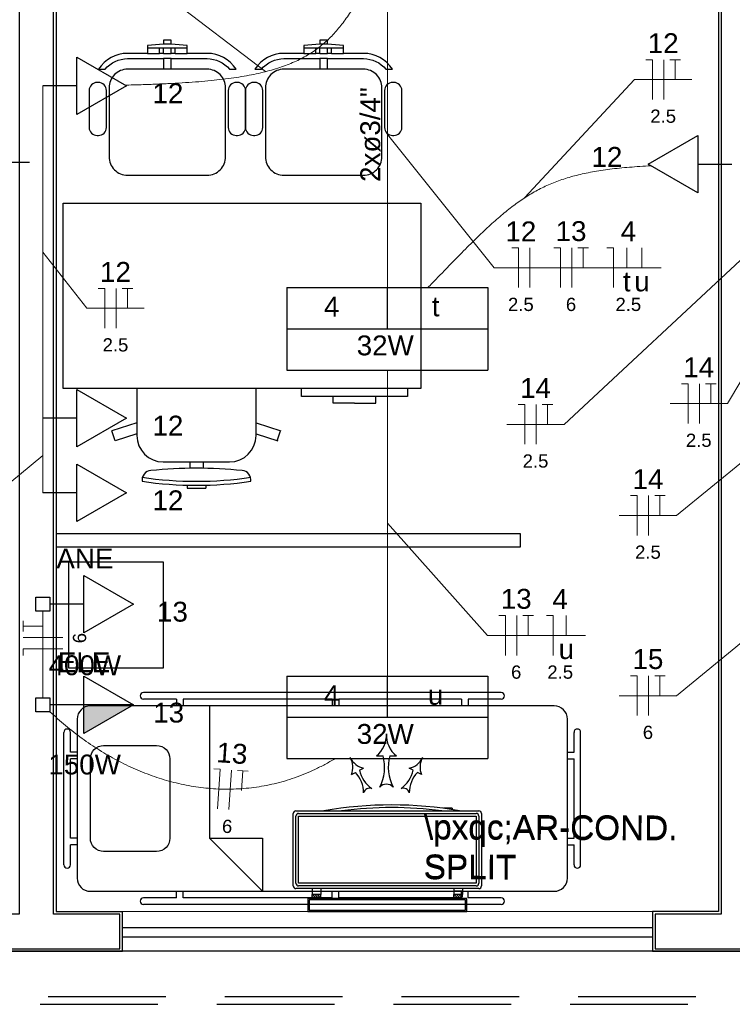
# Model space of a CAD drawing. Header units: feet. Extents: x -18 to 1038, y -110 to 48.
# Tile 169 of 199: x 793.79 to 796.48, y -20.58 to -16.86. Entities that reach past the tile are written whole.
import ezdxf

# ---------------------------------------------------------------- set-up
doc = ezdxf.new("R2010")
doc.units = ezdxf.units.FT
doc.header["$MEASUREMENT"] = 0
doc.linetypes.add('HIDDEN', pattern=[0.9525, 0.635, -0.3175])
for name, color, linetype, lineweight in [('02', 2, 'Continuous', 20), ('EL-Condutos', 4, 'Continuous', 5), ('EL-Fios (Fase 1)', 7, 'Continuous', 5), ('EL-Fios (Fase 3)', 7, 'Continuous', 5), ('EL-Fios (Neutro)', 7, 'Continuous', 5), ('EL-Fios (Retorno)', 7, 'Continuous', 5), ('EL-Fios (Terra)', 7, 'Continuous', 5), ('EL-Textos conduto', 7, 'Continuous', 5), ('EL-Textos fios', 7, 'Continuous', 5), ('Textos', 7, 'Continuous', 5)]:
    doc.layers.add(name, color=color, linetype=linetype, lineweight=lineweight)
for name, color, linetype in [('100_IMPIANTI', 251, 'Continuous'), ('Arq-parede-alta', 5, 'Continuous'), ('JANELA', 3, 'Continuous'), ('MOBILARIO', 8, 'Continuous'), ('P-SIMBOL', 5, 'Continuous'), ('parede', 5, 'Continuous'), ('porta', 3, 'Continuous'), ('PROJEÇÃO', 6, 'HIDDEN')]:
    doc.layers.add(name, color=color, linetype=linetype)
doc.styles.add('Arial', font='arial.ttf')

msp = doc.modelspace()

# ---------------------------------------------------------------- hatches: boundary and pattern name
at = {"layer": 'P-SIMBOL', "linetype": 'Continuous'}
msp.add_hatch(color=256, dxfattribs=at).paths.add_polyline_path([(794.0311, -19.4501), (794.2186, -19.4501), (794.0311, -19.5583)])

# ---------------------------------------------------------------- linework, layer by layer
at = {"layer": '02', "color": 251}
for p, q in [((794.1766, -20.2304), (796.1766, -20.2304)), ((796.1766, -20.3804), (794.1766, -20.3804))]:
    msp.add_line(p, q, dxfattribs=at)
at = {"layer": '100_IMPIANTI'}
for p, q in [((795.1354, -19.6426), (795.1604, -19.6426)), ((795.1854, -19.6426), (795.2104, -19.6426)), ((795.0715, -19.6968), (795.087, -19.6887)), ((795.2744, -19.6968), (795.2589, -19.6887)), ((795.0406, -19.7132), (795.0561, -19.705)), ((795.3053, -19.7132), (795.2898, -19.705)), ((795.3886, -19.8399), (795.3886, -19.8407)), ((795.4211, -19.8399), (795.3886, -19.8399)), ((795.4211, -19.8399), (795.4211, -19.8454)), ((794.8216, -20.1334), (794.8216, -19.8599)), ((794.8316, -19.8499), (795.5216, -19.8499)), ((794.8316, -20.1234), (794.8316, -19.8699)), ((794.8416, -19.8599), (795.5116, -19.8599)), ((794.8416, -20.1234), (794.8416, -19.8699)), ((794.8416, -19.8699), (795.5116, -19.8699)), ((795.5116, -19.8699), (795.5116, -20.1234)), ((795.5216, -19.8699), (795.5216, -20.1234)), ((795.5316, -19.8599), (795.5316, -20.1334)), ((795.5216, -20.1434), (794.8316, -20.1434)), ((795.5116, -20.1234), (794.8416, -20.1234)), ((795.5116, -20.1334), (794.8416, -20.1334)), ((794.8929, -20.1434), (794.8929, -20.1534)), ((794.9254, -20.1434), (794.9254, -20.1534)), ((795.4278, -20.1434), (795.4278, -20.1534)), ((795.4603, -20.1434), (795.4603, -20.1534)), ((795.4766, -20.1804), (794.8766, -20.1804)), ((794.8766, -20.1804), (794.8766, -20.2304)), ((794.8929, -20.1534), (794.9254, -20.1534)), ((794.8929, -20.1534), (794.8929, -20.1654)), ((794.8929, -20.1754), (794.8929, -20.1654)), ((794.9254, -20.1654), (794.8929, -20.1654)), ((794.8929, -20.1738), (794.8945, -20.1754)), ((794.8934, -20.1654), (794.9034, -20.1754)), ((794.9022, -20.1654), (794.9122, -20.1754)), ((794.911, -20.1654), (794.921, -20.1754)), ((794.9199, -20.1654), (794.9254, -20.1709)), ((794.9254, -20.1534), (794.9254, -20.1654)), ((794.9254, -20.1754), (794.9254, -20.1654)), ((795.4603, -20.1534), (795.4278, -20.1534)), ((795.4278, -20.1534), (795.4278, -20.1654)), ((795.4278, -20.1754), (795.4278, -20.1654)), ((795.4603, -20.1654), (795.4278, -20.1654)), ((795.4278, -20.1738), (795.4294, -20.1754)), ((795.4283, -20.1654), (795.4383, -20.1754)), ((795.4371, -20.1654), (795.4471, -20.1754)), ((795.4459, -20.1654), (795.4559, -20.1754)), ((795.4548, -20.1654), (795.4603, -20.1709)), ((795.4603, -20.1534), (795.4603, -20.1654)), ((795.4603, -20.1754), (795.4603, -20.1654)), ((795.4766, -20.2304), (795.4766, -20.1804)), ((795.4716, -20.1854), (794.8816, -20.1854)), ((794.8816, -20.1854), (794.8816, -20.2254)), ((795.4716, -20.2254), (795.4716, -20.1854)), ((794.8766, -20.2304), (795.4766, -20.2304)), ((794.8816, -20.2254), (795.4716, -20.2254))]:
    msp.add_line(p, q, dxfattribs=at)
for centre, radius, start, end in [((795.0701, -19.5631), 0.103, 309.417, 2.3059), ((795.2758, -19.5631), 0.103, 177.6941, 230.583), ((795.1013, -19.618), 0.0721, 205.6234, 258.5123), ((794.9741, -19.6855), 0.0721, 337.3464, 30.2352), ((795.0015, -19.6853), 0.1646, 332.8515, 15.0342), ((795.3444, -19.6853), 0.1646, 164.9658, 207.1485), ((795.2446, -19.618), 0.0721, 281.4877, 334.3766), ((795.3718, -19.6855), 0.0721, 149.7648, 202.6536), ((795.1838, -19.6711), 0.1152, 192.8952, 235.0778), ((795.1621, -19.6711), 0.1152, 304.9222, 347.1048), ((794.9717, -19.7836), 0.1152, 0.7809, 42.9635), ((795.3741, -19.7836), 0.1152, 137.0365, 179.2191), ((795.11, -19.7882), 0.0239, 70.8005, 165.0581), ((795.1729, -19.7836), 0.0341, 42.8712, 137.1288), ((795.2359, -19.7882), 0.0239, 14.9419, 109.1995), ((795.193, -21.3255), 1.4977, 80.1568, 99.8432), ((795.193, -21.3255), 1.4877, 82.7035, 97.2965), ((794.8316, -19.8599), 0.01, 90, 180), ((794.8416, -19.8699), 0.01, 90, 180), ((795.5116, -19.8699), 0.01, 0, 90), ((795.5216, -19.8599), 0.01, 360, 90), ((794.8316, -20.1334), 0.01, 180, 270), ((794.8416, -20.1234), 0.01, 180, 270), ((795.5116, -20.1234), 0.01, 270, 0), ((795.5216, -20.1334), 0.01, 270, 0)]:
    msp.add_arc(centre, radius, start, end, dxfattribs=at)
at = {"layer": 'Arq-parede-alta', "color": 251, "ltscale": 0.03}
for points in [[(793.9266, -15.8303), (793.9266, -20.2304), (794.1766, -20.2304)], [(796.4266, -15.8303), (796.4266, -20.2304)], [(793.5266, -20.2304), (793.5266, -20.3804), (794.1766, -20.3804), (794.1766, -20.2304)]]:
    msp.add_lwpolyline(points, dxfattribs=at)
at = {"layer": 'Defpoints', "color": 251}
msp.add_lwpolyline([(771.3966, 5.4198), (784.9266, 5.4198), (784.9266, -5.9803), (778.9966, -5.9803), (778.9966, -8.9803), (802.9266, -8.9803), (802.9264, -20.3804), (771.3966, -20.3804), (771.3966, -8.9803), (776.6966, -8.9803), (776.6966, -5.9803), (771.3966, -5.9803)], close=True, dxfattribs=at)
at = {"layer": 'EL-Condutos', "linetype": 'Continuous'}
for points in [[(794.186, -17.1104), (794.248, -17.1088), (794.3068, -17.1067), (794.3623, -17.1041), (794.4149, -17.1011), (794.4645, -17.0974), (794.5113, -17.0932), (794.5554, -17.0884), (794.5969, -17.0829), (794.636, -17.0767), (794.6728, -17.0698), (794.7073, -17.062), (794.7397, -17.0535), (794.7702, -17.0442), (794.7988, -17.0339), (794.8257, -17.0227), (794.851, -17.0106), (794.8748, -16.9975), (794.8972, -16.9833), (794.9183, -16.9681), (794.9383, -16.9518), (794.9573, -16.9344), (794.9754, -16.9157), (794.9927, -16.8959), (795.0094, -16.8748), (795.0255, -16.8524), (795.0411, -16.8287), (795.0565, -16.8036), (795.0717, -16.7771), (795.0869, -16.7493), (795.1021, -16.7199)], [(795.1766, -16.72), (795.1766, -16.7719), (795.1766, -16.821), (795.1766, -16.8675), (795.1766, -16.9116), (795.1766, -16.9536), (795.1766, -16.9936), (795.1766, -17.0317), (795.1766, -17.0684), (795.1766, -17.1036), (795.1766, -17.1376), (795.1766, -17.1707), (795.1766, -17.203), (795.1766, -17.2346), (795.1766, -17.2659), (795.1766, -17.297), (795.1766, -17.3281), (795.1766, -17.3593), (795.1766, -17.391), (795.1766, -17.4233), (795.1766, -17.4563), (795.1766, -17.4904), (795.1766, -17.5256), (795.1766, -17.5622), (795.1766, -17.6004), (795.1766, -17.6404), (795.1766, -17.6824), (795.1766, -17.7265), (795.1766, -17.773), (795.1766, -17.8221), (795.1766, -17.8739)], [(793.8766, -17.1132), (793.8766, -17.1739), (793.8766, -17.2307), (793.8766, -17.2839), (793.8766, -17.3337), (793.8766, -17.3804), (793.8766, -17.4244), (793.8766, -17.4658), (793.8766, -17.5051), (793.8766, -17.5423), (793.8766, -17.5779), (793.8766, -17.6121), (793.8766, -17.6452), (793.8766, -17.6775), (793.8766, -17.7092), (793.8766, -17.7406), (793.8766, -17.772), (793.8766, -17.8037), (793.8766, -17.836), (793.8766, -17.869), (793.8766, -17.9033), (793.8766, -17.9389), (793.8766, -17.9761), (793.8766, -18.0153), (793.8766, -18.0568), (793.8766, -18.1008), (793.8766, -18.1475), (793.8766, -18.1973), (793.8766, -18.2505), (793.8766, -18.3073), (793.8766, -18.368)], [(795.3295, -17.8748), (795.3621, -17.8412), (795.3931, -17.8092), (795.4226, -17.7788), (795.4509, -17.7499), (795.4779, -17.7226), (795.5039, -17.6967), (795.5291, -17.6723), (795.5534, -17.6493), (795.5771, -17.6276), (795.6003, -17.6073), (795.6232, -17.5882), (795.6458, -17.5703), (795.6684, -17.5537), (795.691, -17.5382), (795.7138, -17.5238), (795.7369, -17.5105), (795.7605, -17.4982), (795.7847, -17.487), (795.8096, -17.4766), (795.8354, -17.4672), (795.8622, -17.4587), (795.8902, -17.451), (795.9195, -17.4442), (795.9501, -17.438), (795.9823, -17.4326), (796.0163, -17.4279), (796.052, -17.4238), (796.0897, -17.4203), (796.1296, -17.4174), (796.1716, -17.415)], [(795.1766, -19.3406), (795.1766, -19.2888), (795.1766, -19.2397), (795.1766, -19.1932), (795.1766, -19.1491), (795.1766, -19.1071), (795.1766, -19.0671), (795.1766, -19.0289), (795.1766, -18.9923), (795.1766, -18.9571), (795.1766, -18.923), (795.1766, -18.89), (795.1766, -18.8577), (795.1766, -18.826), (795.1766, -18.7948), (795.1766, -18.7637), (795.1766, -18.7326), (795.1766, -18.7013), (795.1766, -18.6697), (795.1766, -18.6374), (795.1766, -18.6043), (795.1766, -18.5703), (795.1766, -18.5351), (795.1766, -18.4985), (795.1766, -18.4603), (795.1766, -18.4203), (795.1766, -18.3783), (795.1766, -18.3342), (795.1766, -18.2877), (795.1766, -18.2386), (795.1766, -18.1867)], [(793.8766, -18.368), (793.8766, -18.3816), (793.8766, -18.3944), (793.8766, -18.4063), (793.8766, -18.4175), (793.8766, -18.428), (793.8766, -18.4379), (793.8766, -18.4472), (793.8766, -18.4561), (793.8766, -18.4644), (793.8766, -18.4724), (793.8766, -18.4801), (793.8766, -18.4875), (793.8766, -18.4948), (793.8766, -18.5019), (793.8766, -18.509), (793.8766, -18.516), (793.8766, -18.5232), (793.8766, -18.5304), (793.8766, -18.5378), (793.8766, -18.5455), (793.8766, -18.5535), (793.8766, -18.5619), (793.8766, -18.5707), (793.8766, -18.58), (793.8766, -18.5899), (793.8766, -18.6004), (793.8766, -18.6116), (793.8766, -18.6236), (793.8766, -18.6363), (793.8766, -18.65)], [(793.8766, -19.096), (793.8766, -19.1111), (793.8766, -19.1254), (793.8766, -19.1388), (793.8766, -19.1515), (793.8766, -19.1635), (793.8766, -19.1749), (793.8766, -19.1857), (793.8766, -19.1961), (793.8766, -19.206), (793.8766, -19.2155), (793.8766, -19.2247), (793.8766, -19.2337), (793.8766, -19.2425), (793.8766, -19.2511), (793.8766, -19.2597), (793.8766, -19.2683), (793.8766, -19.277), (793.8766, -19.2858), (793.8766, -19.2947), (793.8766, -19.304), (793.8766, -19.3135), (793.8766, -19.3234), (793.8766, -19.3337), (793.8766, -19.3446), (793.8766, -19.356), (793.8766, -19.368), (793.8766, -19.3807), (793.8766, -19.3941), (793.8766, -19.4084), (793.8766, -19.4235)], [(794.9787, -19.6534), (794.9409, -19.6747), (794.9029, -19.6937), (794.8647, -19.7105), (794.8265, -19.725), (794.7882, -19.7374), (794.7498, -19.7476), (794.7113, -19.7557), (794.673, -19.7617), (794.6346, -19.7658), (794.5964, -19.7679), (794.5582, -19.7682), (794.5203, -19.7666), (794.4825, -19.7631), (794.4449, -19.758), (794.4076, -19.7511), (794.3706, -19.7425), (794.3339, -19.7324), (794.2976, -19.7207), (794.2617, -19.7075), (794.2262, -19.6928), (794.1912, -19.6767), (794.1567, -19.6592), (794.1228, -19.6404), (794.0894, -19.6203), (794.0566, -19.599), (794.0245, -19.5765), (793.993, -19.5529), (793.9622, -19.5282), (793.9322, -19.5024), (793.903, -19.4757)]]:
    msp.add_spline(points, degree=3, dxfattribs=at)
at = {"layer": 'EL-Fios (Fase 1)'}
for p, q in [((796.2198, -17.1644), (796.2198, -17.0144)), ((795.7141, -17.8749), (795.7141, -17.7249)), ((794.153, -18.0277), (794.153, -17.8777)), ((796.354, -18.3879), (796.354, -18.2379)), ((795.7381, -18.4661), (795.7381, -18.3161)), ((796.1623, -18.8102), (796.1623, -18.6602))]:
    msp.add_line(p, q, dxfattribs=at)
at = {"layer": 'EL-Fios (Fase 3)'}
for p, q in [((795.8721, -17.8749), (795.8721, -17.7249)), ((795.6652, -19.263), (795.6652, -19.113)), ((793.9516, -19.1955), (793.8016, -19.1955)), ((796.1623, -19.4905), (796.1623, -19.3405)), ((794.5788, -19.8456), (794.5888, -19.696))]:
    msp.add_line(p, q, dxfattribs=at)
at = {"layer": 'EL-Fios (Neutro)'}
for p, q in [((796.1519, -17.0144), (796.1769, -17.0144)), ((796.1769, -17.1644), (796.1769, -17.0144)), ((795.6462, -17.7249), (795.6712, -17.7249)), ((795.6712, -17.8749), (795.6712, -17.7249)), ((795.8043, -17.7249), (795.8293, -17.7249)), ((795.8293, -17.8749), (795.8293, -17.7249)), ((796.0052, -17.7249), (796.0302, -17.7249)), ((796.0302, -17.8749), (796.0302, -17.7249)), ((794.0852, -17.8777), (794.1102, -17.8777)), ((794.1102, -18.0277), (794.1102, -17.8777)), ((796.2862, -18.2379), (796.3112, -18.2379)), ((796.3112, -18.3879), (796.3112, -18.2379)), ((795.6702, -18.3161), (795.6952, -18.3161)), ((795.6952, -18.4661), (795.6952, -18.3161)), ((796.0945, -18.6602), (796.1195, -18.6602)), ((796.1195, -18.8102), (796.1195, -18.6602)), ((795.5973, -19.113), (795.6223, -19.113)), ((795.6223, -19.263), (795.6223, -19.113)), ((795.7768, -19.113), (795.8018, -19.113)), ((795.8018, -19.263), (795.8018, -19.113)), ((793.9516, -19.2383), (793.8016, -19.2383)), ((793.8016, -19.2633), (793.8016, -19.2383)), ((796.0945, -19.3405), (796.1195, -19.3405)), ((796.1195, -19.4905), (796.1195, -19.3405)), ((794.5211, -19.6914), (794.546, -19.6931)), ((794.536, -19.8428), (794.546, -19.6931))]:
    msp.add_line(p, q, dxfattribs=at)
at = {"layer": 'EL-Fios (Retorno)'}
for p, q in [((796.0802, -17.7999), (796.0802, -17.7249)), ((796.1373, -17.7999), (796.1373, -17.7249)), ((795.8518, -19.188), (795.8518, -19.113))]:
    msp.add_line(p, q, dxfattribs=at)
at = {"layer": 'EL-Fios (Terra)'}
for points in [[(796.2627, -17.0894), (796.2627, -17.0144), (796.2427, -17.0144), (796.2827, -17.0144)], [(795.915, -17.7999), (795.915, -17.7249), (795.895, -17.7249), (795.935, -17.7249)], [(794.1959, -17.9527), (794.1959, -17.8777), (794.1759, -17.8777), (794.2159, -17.8777)], [(796.3969, -18.3129), (796.3969, -18.2379), (796.3769, -18.2379), (796.4169, -18.2379)], [(795.7809, -18.3911), (795.7809, -18.3161), (795.7609, -18.3161), (795.8009, -18.3161)], [(796.2052, -18.7352), (796.2052, -18.6602), (796.1852, -18.6602), (796.2252, -18.6602)], [(793.8766, -19.1526), (793.8016, -19.1526), (793.8016, -19.1726), (793.8016, -19.1326)], [(795.708, -19.188), (795.708, -19.113), (795.688, -19.113), (795.728, -19.113)], [(796.2052, -19.4155), (796.2052, -19.3405), (796.1852, -19.3405), (796.2252, -19.3405)], [(794.6265, -19.7737), (794.6315, -19.6988), (794.6116, -19.6975), (794.6515, -19.7002)]]:
    msp.add_lwpolyline(points, dxfattribs=at)
at = {"layer": 'EL-Textos fios'}
for p, q in [((794.7172, -17.0596), (794.1801, -16.6498)), ((795.6945, -17.5359), (796.1091, -17.0894)), ((796.1091, -17.0894), (796.3255, -17.0894)), ((795.1766, -17.297), (795.5791, -17.7999)), ((793.8766, -17.7406), (794.0423, -17.9527)), ((796.5266, -17.7547), (795.8438, -18.3911)), ((795.5791, -17.7999), (796.2093, -17.7999)), ((796.7742, -17.7833), (796.4597, -18.3129)), ((794.0423, -17.9527), (794.2587, -17.9527)), ((796.2433, -18.3129), (796.4597, -18.3129)), ((795.6274, -18.3911), (795.8438, -18.3911)), ((793.8766, -18.509), (793.6181, -18.7211)), ((796.5266, -18.5231), (796.2681, -18.7352)), ((795.1766, -18.7637), (795.5545, -19.188)), ((796.0516, -18.7352), (796.2681, -18.7352)), ((795.5545, -19.188), (795.9238, -19.188)), ((796.5266, -19.2034), (796.2681, -19.4155)), ((796.0516, -19.4155), (796.2681, -19.4155))]:
    msp.add_line(p, q, dxfattribs=at)
at = {"layer": 'JANELA', "color": 251}
for points in [[(793.9166, -15.8203), (795.5166, -15.8203), (795.5166, -15.6903), (793.6866, -15.6903), (793.6866, -15.8203), (793.7866, -15.8203), (793.7866, -20.2404), (793.5366, -20.2404), (793.5366, -20.3704), (794.1666, -20.3704), (794.1666, -20.2404), (793.9166, -20.2404)], [(796.5666, -15.8203), (798.1666, -15.8203), (798.1666, -15.6903), (796.3366, -15.6903), (796.3366, -15.8203), (796.4366, -15.8203), (796.4366, -20.2404), (796.1866, -20.2404), (796.1866, -20.3704), (796.8166, -20.3704), (796.8166, -20.2404), (796.5666, -20.2404)]]:
    msp.add_lwpolyline(points, close=True, dxfattribs=at)
at = {"layer": 'MOBILARIO', "color": 251}
for p, q in [((794.3162, -16.9904), (794.3162, -16.9704)), ((794.3612, -16.9554), (794.3312, -16.9554)), ((794.3312, -16.9904), (794.3312, -16.9704)), ((794.3612, -16.9904), (794.3612, -16.9704)), ((794.3762, -16.9704), (794.3612, -16.9704)), ((794.3762, -16.9904), (794.3762, -16.9704)), ((794.9062, -16.9904), (794.9062, -16.9704)), ((794.9512, -16.9554), (794.9212, -16.9554)), ((794.9212, -16.9904), (794.9212, -16.9704)), ((794.9512, -16.9904), (794.9512, -16.9704)), ((794.9662, -16.9704), (794.9512, -16.9704)), ((794.9662, -16.9904), (794.9662, -16.9704)), ((794.3312, -16.9904), (794.3162, -16.9904)), ((794.3762, -16.9904), (794.3612, -16.9904)), ((794.9212, -16.9904), (794.9062, -16.9904)), ((794.9662, -16.9904), (794.9512, -16.9904)), ((794.2311, -18.2561), (794.2311, -18.4328)), ((794.6811, -18.4328), (794.6811, -18.2561)), ((794.8526, -18.2861), (794.8526, -18.2561)), ((795.2526, -18.2861), (794.8526, -18.2861)), ((794.9726, -18.3111), (794.9726, -18.2861)), ((795.1326, -18.3111), (795.1326, -18.2861)), ((795.2526, -18.2561), (795.2526, -18.2861)), ((795.0526, -18.3111), (794.9726, -18.3111)), ((795.0526, -18.3111), (795.1326, -18.3111)), ((794.2311, -18.3848), (794.1372, -18.4154)), ((794.6811, -18.3848), (794.7751, -18.4154)), ((794.1496, -18.4534), (794.1372, -18.4154)), ((794.2311, -18.4269), (794.1496, -18.4534)), ((794.6811, -18.4269), (794.7627, -18.4534)), ((794.7612, -18.4529), (794.7736, -18.4149)), ((794.3311, -18.5328), (794.5811, -18.5328)), ((794.4311, -18.5328), (794.4311, -18.5568)), ((794.4811, -18.5328), (794.4811, -18.5568)), ((794.4211, -18.621), (794.4211, -18.6318)), ((794.4911, -18.621), (794.4911, -18.6318)), ((795.6059, -19.4037), (794.2559, -19.4037)), ((794.3809, -19.4287), (794.2559, -19.4287)), ((794.3809, -19.4287), (794.3809, -19.4537)), ((794.9684, -19.4287), (794.4059, -19.4287)), ((794.4059, -19.4287), (794.4059, -19.4537)), ((794.9684, -19.4287), (794.9684, -19.4537)), ((795.4559, -19.4287), (794.9934, -19.4287)), ((794.9934, -19.4287), (794.9934, -19.4537)), ((795.4559, -19.4287), (795.4559, -19.4537)), ((795.6059, -19.4287), (795.4809, -19.4287)), ((795.4809, -19.4287), (795.4809, -19.4537)), ((795.8059, -19.4537), (794.0559, -19.4537)), ((794.5059, -19.4537), (794.5059, -19.9537)), ((794.0059, -19.5037), (794.0059, -20.1037)), ((795.8559, -20.1037), (795.8559, -19.5037)), ((793.9559, -20.0537), (793.9559, -19.5537)), ((793.9809, -19.6287), (793.9809, -19.5537)), ((795.8809, -19.6287), (795.8809, -19.5537)), ((795.9059, -20.0537), (795.9059, -19.5537)), ((794.0059, -19.6287), (793.9809, -19.6287)), ((793.9809, -19.9537), (793.9809, -19.6537)), ((794.0059, -19.6537), (793.9809, -19.6537)), ((795.8559, -19.6287), (795.8809, -19.6287)), ((795.8559, -19.6537), (795.8809, -19.6537)), ((795.8809, -19.9537), (795.8809, -19.6537)), ((794.0059, -19.9537), (793.9809, -19.9537)), ((794.5059, -19.9537), (794.7059, -20.1537)), ((794.5059, -19.9537), (794.7059, -19.9537)), ((794.7059, -19.9537), (794.7059, -20.1537)), ((795.8559, -19.9537), (795.8809, -19.9537)), ((793.9809, -20.0537), (793.9809, -19.9787)), ((794.0059, -19.9787), (793.9809, -19.9787)), ((795.8559, -19.9787), (795.8809, -19.9787)), ((795.8809, -20.0537), (795.8809, -19.9787)), ((794.0559, -20.1537), (795.8059, -20.1537)), ((794.3809, -20.1787), (794.2559, -20.1787)), ((794.3809, -20.1787), (794.3809, -20.1537)), ((794.4059, -20.1787), (794.4059, -20.1537)), ((794.9684, -20.1787), (794.4059, -20.1787)), ((794.9684, -20.1787), (794.9684, -20.1537)), ((794.9934, -20.1787), (794.9934, -20.1537)), ((795.4559, -20.1787), (794.9934, -20.1787)), ((795.4559, -20.1787), (795.4559, -20.1537)), ((795.4809, -20.1787), (795.4809, -20.1537)), ((795.6059, -20.1787), (795.4809, -20.1787)), ((795.6059, -20.2037), (794.2559, -20.2037))]:
    msp.add_line(p, q, dxfattribs=at)
at = {"layer": 'MOBILARIO'}
for points in [[(794.3312, -17.0504), (794.1962, -17.0504, 0.414214), (794.1262, -17.1204), (794.1262, -17.1204), (794.1262, -17.3804, 0.414214), (794.1962, -17.4504), (794.1962, -17.4504), (794.4962, -17.4504, 0.414214), (794.5662, -17.3804), (794.5662, -17.3804), (794.5662, -17.1204, 0.414214), (794.4962, -17.0504), (794.4962, -17.0504), (794.3612, -17.0504), (794.3612, -17.0104), (794.4962, -17.0104, -0.223888), (794.5811, -17.0504), (794.5811, -17.0504), (794.6058, -17.0504, 0.255924), (794.4962, -16.9904), (794.4962, -16.9904), (794.4212, -16.9904), (794.4212, -16.9604), (794.3612, -16.9554), (794.3612, -16.9404), (794.3312, -16.9404), (794.3312, -16.9554), (794.2712, -16.9604), (794.2712, -16.9904), (794.1962, -16.9904, 0.255924), (794.0867, -17.0504), (794.0867, -17.0504), (794.1114, -17.0504, -0.223888), (794.1962, -17.0104), (794.1962, -17.0104), (794.3312, -17.0104), (794.3312, -17.0504)], [(794.9212, -17.0504), (794.7862, -17.0504, 0.414214), (794.7162, -17.1204), (794.7162, -17.1204), (794.7162, -17.3804, 0.414214), (794.7862, -17.4504), (794.7862, -17.4504), (795.0862, -17.4504, 0.414214), (795.1562, -17.3804), (795.1562, -17.3804), (795.1562, -17.1204, 0.414214), (795.0862, -17.0504), (795.0862, -17.0504), (794.9512, -17.0504), (794.9512, -17.0104), (795.0862, -17.0104, -0.223888), (795.1711, -17.0504), (795.1711, -17.0504), (795.1958, -17.0504, 0.255924), (795.0862, -16.9904), (795.0862, -16.9904), (795.0112, -16.9904), (795.0112, -16.9604), (794.9512, -16.9554), (794.9512, -16.9404), (794.9212, -16.9404), (794.9212, -16.9554), (794.8612, -16.9604), (794.8612, -16.9904), (794.7862, -16.9904, 0.255924), (794.6767, -17.0504), (794.6767, -17.0504), (794.7014, -17.0504, -0.223888), (794.7862, -17.0104), (794.7862, -17.0104), (794.9212, -17.0104), (794.9212, -17.0504)], [(794.0862, -17.1004), (794.0812, -17.1004, 0.414214), (794.0512, -17.1304), (794.0512, -17.1304), (794.0512, -17.2704, 0.414214), (794.0812, -17.3004), (794.0812, -17.3004), (794.0862, -17.3004, 0.414214), (794.1162, -17.2704), (794.1162, -17.2704), (794.1162, -17.1304, 0.414214), (794.0862, -17.1004), (794.0862, -17.1004)], [(794.5762, -17.1304), (794.5762, -17.2704, 0.414214), (794.6062, -17.3004), (794.6062, -17.3004), (794.6112, -17.3004, 0.414214), (794.6412, -17.2704), (794.6412, -17.2704), (794.6412, -17.1304, 0.414214), (794.6112, -17.1004), (794.6112, -17.1004), (794.6062, -17.1004, 0.414214), (794.5762, -17.1304), (794.5762, -17.1304)], [(794.6762, -17.1004), (794.6712, -17.1004, 0.414214), (794.6412, -17.1304), (794.6412, -17.1304), (794.6412, -17.2704, 0.414214), (794.6712, -17.3004), (794.6712, -17.3004), (794.6762, -17.3004, 0.414214), (794.7062, -17.2704), (794.7062, -17.2704), (794.7062, -17.1304, 0.414214), (794.6762, -17.1004), (794.6762, -17.1004)], [(795.1662, -17.1304), (795.1662, -17.2704, 0.414214), (795.1962, -17.3004), (795.1962, -17.3004), (795.2012, -17.3004, 0.414214), (795.2312, -17.2704), (795.2312, -17.2704), (795.2312, -17.1304, 0.414214), (795.2012, -17.1004), (795.2012, -17.1004), (795.1962, -17.1004, 0.414214), (795.1662, -17.1304), (795.1662, -17.1304)], [(794.1059, -19.6037), (794.3059, -19.6037, -0.414214), (794.3559, -19.6537), (794.3559, -19.6537), (794.3559, -19.9537, -0.414214), (794.3059, -20.0037), (794.3059, -20.0037), (794.1059, -20.0037, -0.414214), (794.0559, -19.9537), (794.0559, -19.9537), (794.0559, -19.6537, -0.414214), (794.1059, -19.6037), (794.1059, -19.6037)]]:
    msp.add_lwpolyline(points, format="xyb", dxfattribs=at)
for points in [[(794.3162, -16.9704), (794.2712, -16.9704)], [(794.3312, -16.9704), (794.3162, -16.9704)], [(794.3612, -16.9704), (794.3312, -16.9704)], [(794.4212, -16.9704), (794.3762, -16.9704)], [(794.9062, -16.9704), (794.8612, -16.9704)], [(794.9212, -16.9704), (794.9062, -16.9704)], [(794.9512, -16.9704), (794.9212, -16.9704)], [(795.0112, -16.9704), (794.9662, -16.9704)], [(794.2712, -16.9904), (794.3162, -16.9904)], [(794.3312, -16.9904), (794.3612, -16.9904)], [(794.3612, -17.0104), (794.3312, -17.0104)], [(794.3762, -16.9904), (794.4212, -16.9904)], [(794.8612, -16.9904), (794.9062, -16.9904)], [(794.9212, -16.9904), (794.9512, -16.9904)], [(794.9512, -17.0104), (794.9212, -17.0104)], [(794.9662, -16.9904), (795.0112, -16.9904)], [(794.3612, -17.0504), (794.3312, -17.0504)], [(794.9512, -17.0504), (794.9212, -17.0504)], [(793.9266, -18.8537), (795.6791, -18.8537), (795.6791, -18.8037), (793.9266, -18.8037)]]:
    msp.add_lwpolyline(points, dxfattribs=at)
for points in [[(793.9526, -17.5561), (795.3026, -17.5561), (795.3026, -18.2561), (793.9526, -18.2561)], [(794.33, -19.3119), (793.9747, -19.3119), (793.9747, -18.9095), (794.33, -18.9095)]]:
    msp.add_lwpolyline(points, close=True, dxfattribs=at)
at = {"layer": 'MOBILARIO', "color": 251}
for centre, radius, start, end in [((794.3311, -18.4328), 0.1, 180, 270), ((794.5811, -18.4328), 0.1, 270, 0), ((794.2856, -18.6004), 0.0349, 93.438, 189.1712), ((794.4561, -20.2278), 1.6711, 84.0697, 95.9303), ((794.6267, -18.6004), 0.0349, 350.8288, 86.562), ((794.4561, -17.1977), 1.4083, 261.6302, 278.3698), ((794.4561, -17.2127), 1.4083, 261.6302, 278.3698), ((794.4561, -16.7838), 1.8483, 268.915, 271.085), ((794.2559, -19.4162), 0.0125, 90, 270), ((795.6059, -19.4162), 0.0125, 270, 90), ((794.0559, -19.5037), 0.05, 90, 180), ((795.8059, -19.5037), 0.05, 0, 90), ((793.9684, -19.5537), 0.0125, 0, 180), ((795.8934, -19.5537), 0.0125, 0, 180), ((793.9684, -20.0537), 0.0125, 180, 0), ((795.8934, -20.0537), 0.0125, 180, 0), ((794.0559, -20.1037), 0.05, 180, 270), ((795.8059, -20.1037), 0.05, 270, 0), ((794.2559, -20.1912), 0.0125, 90, 270), ((795.6059, -20.1912), 0.0125, 270, 90)]:
    msp.add_arc(centre, radius, start, end, dxfattribs=at)
at = {"layer": 'P-SIMBOL'}
for p, q in [((794.0046, -17.005), (794.1921, -17.1132)), ((794.0046, -17.2215), (794.0046, -17.005)), ((794.0046, -17.1132), (793.8766, -17.1132)), ((794.1921, -17.1132), (794.0046, -17.2215)), ((796.1611, -17.4093), (796.3486, -17.301)), ((796.3486, -17.301), (796.3486, -17.5175)), ((793.6986, -17.4009), (793.8266, -17.4009)), ((796.3486, -17.5175), (796.1611, -17.4093)), ((796.3486, -17.4093), (796.4766, -17.4093)), ((794.7974, -17.8747), (794.7974, -18.186)), ((794.7974, -17.8747), (795.5559, -17.8747)), ((795.1766, -18.0303), (795.1766, -17.8747)), ((795.5559, -17.8747), (795.5559, -18.186)), ((794.7974, -18.0303), (795.5559, -18.0303)), ((794.7974, -18.186), (795.5559, -18.186)), ((794.0046, -18.2597), (794.1921, -18.368)), ((794.0046, -18.4762), (794.0046, -18.2597)), ((794.0046, -18.368), (793.8766, -18.368)), ((794.1921, -18.368), (794.0046, -18.4762)), ((794.0046, -18.5417), (794.1921, -18.65)), ((794.0046, -18.7582), (794.0046, -18.5417)), ((794.0046, -18.65), (793.8766, -18.65)), ((794.1921, -18.65), (794.0046, -18.7582)), ((794.0311, -18.9612), (794.2186, -19.0694)), ((794.0311, -19.1777), (794.0311, -18.9612)), ((793.8501, -19.0959), (793.8501, -19.0429)), ((793.8501, -19.0429), (793.9031, -19.0429)), ((793.9031, -19.0429), (793.9031, -19.0959)), ((793.9031, -19.0959), (793.8501, -19.0959)), ((794.0311, -19.0694), (793.9031, -19.0694)), ((794.2186, -19.0694), (794.0311, -19.1777)), ((794.0311, -19.3418), (794.2186, -19.4501)), ((794.0311, -19.5583), (794.0311, -19.3418)), ((794.7974, -19.3414), (794.7974, -19.6527)), ((794.7974, -19.3414), (795.5559, -19.3414)), ((795.1766, -19.497), (795.1766, -19.3414)), ((795.5559, -19.3414), (795.5559, -19.6527)), ((793.8501, -19.4766), (793.8501, -19.4236)), ((793.8501, -19.4236), (793.9031, -19.4236)), ((793.9031, -19.4236), (793.9031, -19.4766)), ((793.9031, -19.4766), (793.8501, -19.4766)), ((794.0311, -19.4501), (793.9031, -19.4501)), ((794.2186, -19.4501), (794.0311, -19.4501)), ((794.2186, -19.4501), (794.0311, -19.5583)), ((794.7974, -19.497), (795.5559, -19.497)), ((794.7974, -19.6527), (795.5559, -19.6527))]:
    msp.add_line(p, q, dxfattribs=at)
at = {"layer": 'parede', "color": 251}
msp.add_lwpolyline([(796.4266, -20.2304), (796.1766, -20.2304), (796.1766, -20.3804), (796.8266, -20.3804), (796.8266, -20.2304), (796.5766, -20.2304)], dxfattribs=at)
at = {"layer": 'porta', "color": 251}
for p, q in [((794.1766, -20.2904), (796.1766, -20.2904)), ((794.1766, -20.3254), (796.1766, -20.3254))]:
    msp.add_line(p, q, dxfattribs=at)
at = {"layer": 'PROJEÇÃO', "color": 251, "ltscale": 0.7}
for points in [[(771.1966, -19.5804), (771.1966, -20.5804), (803.1266, -20.5804), (803.1266, -19.5804), (802.9266, -19.5804)], [(771.2266, -19.6104), (771.2266, -20.5504), (803.0966, -20.5504), (803.0966, -19.6104), (802.9266, -19.6104)]]:
    msp.add_lwpolyline(points, dxfattribs=at)

# ---------------------------------------------------------------- texts
at = {"layer": '100_IMPIANTI', "char_height": 0.09, "width": 5.051938, "style": 'Arial'}
for insert, attachment_point, rotation in [((795.3146, -19.8646), 1, 359.8003), ((795.3137, -20.1095), 7, 359.7995)]:
    msp.add_mtext('\\\\pxqc;AR-COND.\\PSPLIT', dxfattribs=dict(at, insert=insert, attachment_point=attachment_point, rotation=rotation))
at = {"layer": 'EL-Textos conduto', "insert": (795.1514, -17.297), "char_height": 0.075, "width": 0.715015, "attachment_point": 8, "rotation": 90.0002, "line_spacing_factor": 0.6, "style": 'Arial'}
msp.add_mtext('2xø3/4"', dxfattribs=at)
at = {"layer": 'EL-Textos fios', "attachment_point": 8, "line_spacing_factor": 0.6, "style": 'Arial'}
for s, insert, char_height, width in [('12', (796.2173, -16.9896), 0.075, 0.233003), ('2.5', (796.2173, -17.2534), 0.05, 0.194131), ('12', (795.6802, -17.7001), 0.075, 0.233003), ('13', (795.8696, -17.7001), 0.075, 0.233003), ('4', (796.0858, -17.7001), 0.075, 0.116502), ('12', (794.1505, -17.853), 0.075, 0.233003), ('t', (796.0802, -17.8899), 0.075, 0.058194), ('u', (796.1373, -17.8899), 0.075, 0.116502), ('2.5', (795.6802, -17.9639), 0.05, 0.194131), ('6', (795.8696, -17.9639), 0.05, 0.077668), ('2.5', (796.0858, -17.9639), 0.05, 0.194131), ('2.5', (794.1505, -18.1167), 0.05, 0.194131), ('14', (796.3515, -18.2132), 0.075, 0.233003), ('14', (795.7356, -18.2913), 0.075, 0.233003), ('2.5', (796.3515, -18.4769), 0.05, 0.194131), ('2.5', (795.7356, -18.5551), 0.05, 0.194131), ('14', (796.1598, -18.6355), 0.075, 0.233003), ('2.5', (796.1598, -18.8992), 0.05, 0.194131), ('13', (795.6627, -19.0882), 0.075, 0.233003), ('4', (795.8288, -19.0882), 0.075, 0.116502), ('u', (795.8518, -19.278), 0.075, 0.116502), ('15', (796.1598, -19.3157), 0.075, 0.233003), ('6', (795.6627, -19.352), 0.05, 0.077668), ('2.5', (795.8288, -19.352), 0.05, 0.194131), ('6', (796.1598, -19.5795), 0.05, 0.077668)]:
    msp.add_mtext(s, dxfattribs=dict(at, insert=insert, char_height=char_height, width=width))
for s, insert, char_height, width, rotation in [('6', (794.0406, -19.198), 0.05, 0.077668, 90.0002), ('13', (794.5879, -19.6711), 0.075, 0.233003, 356.1792), ('6', (794.5704, -19.9343), 0.05, 0.077668, 356.1792)]:
    msp.add_mtext(s, dxfattribs=dict(at, insert=insert, char_height=char_height, width=width, rotation=rotation))
at = {"layer": 'Textos', "char_height": 0.075, "attachment_point": 8, "line_spacing_factor": 0.6, "style": 'Arial'}
for s, insert, width in [('12', (794.3483, -17.1786), 0.233003), ('12', (796.0049, -17.4189), 0.233003), ('4', (794.9661, -17.9841), 0.116502), ('t', (795.3586, -17.9841), 0.058194), ('32W', (795.1685, -18.1316), 0.430793), ('12', (794.3483, -18.4334), 0.233003), ('12', (794.3483, -18.7153), 0.233003), ('ANE', (794.0353, -18.935), 0.431021), ('13', (794.3656, -19.1368), 0.233003), ('400W', (794.0348, -19.3391), 0.547294), ('ELE', (794.0318, -19.3268), 0.396151), ('4', (794.9661, -19.4508), 0.116502), ('u', (795.3586, -19.4508), 0.116502), ('13', (794.3512, -19.5178), 0.233003), ('32W', (795.1685, -19.5983), 0.430793), ('150W', (794.0342, -19.7137), 0.547294)]:
    msp.add_mtext(s, dxfattribs=dict(at, insert=insert, width=width))

doc.saveas('drawing.dxf')
